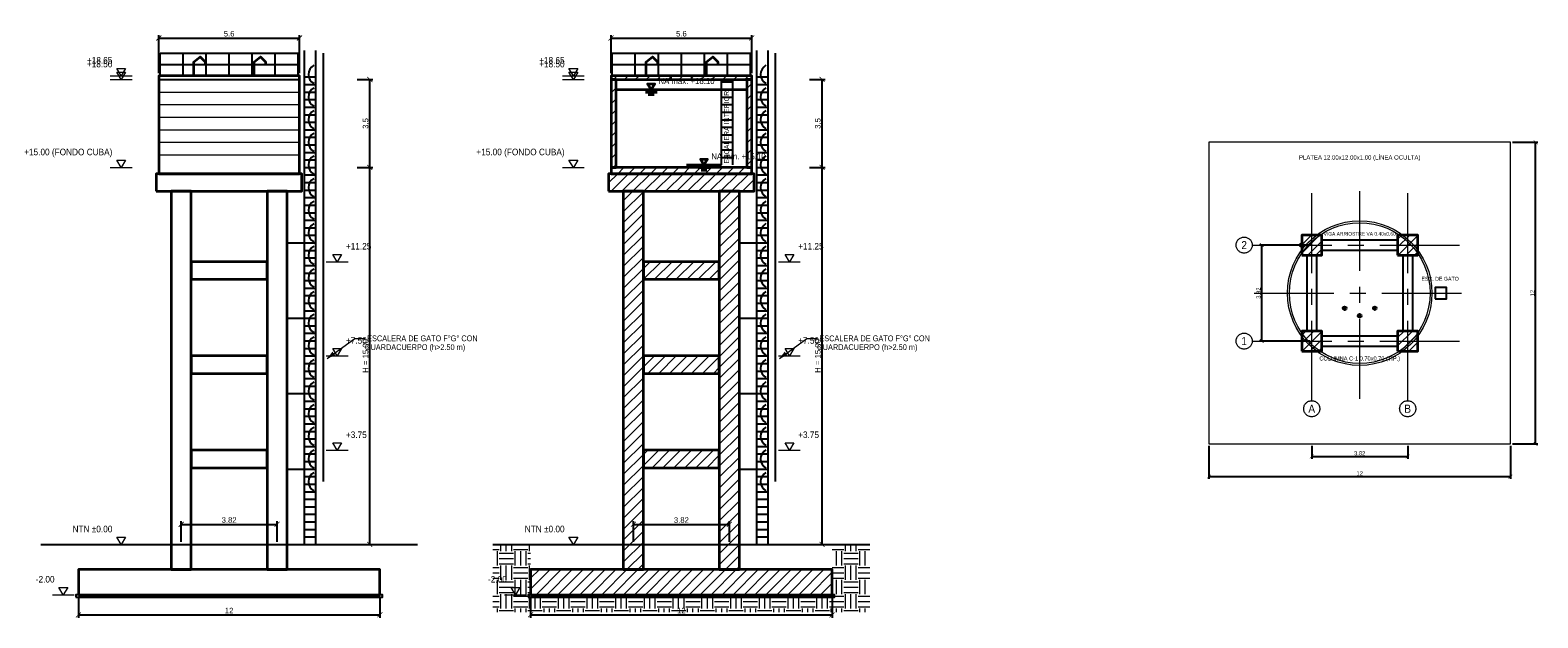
# Model space of a CAD drawing. Header units: metres. Extents: x 295850 to 310263, y 8095845 to 8104014.
# Tile 72 of 78: x 309992 to 310052, y 8099997 to 8100020. Entities that reach past the tile are written whole.
import ezdxf
from ezdxf.enums import TextEntityAlignment as Align

# ---------------------------------------------------------------- set-up
doc = ezdxf.new("R2010")
doc.units = ezdxf.units.M
doc.linetypes.add('CENTER', pattern=[5.08, 3.175, -0.635, 0.635, -0.635])
for name, color, linetype, lineweight in [('DET-CONCRETO', 7, 'Continuous', 35), ('DET-COTAS', 3, 'Continuous', 13), ('DET-EJES', 1, 'CENTER', 13), ('DET-HATCH', 8, 'Continuous', 9), ('DET-LINEA', 7, 'Continuous', 25), ('DET-OCULTO', 8, 'Continuous', 18), ('DET-TERRENO', 32, 'Continuous', 25), ('DET-TUB', 5, 'Continuous', 35), ('DET-TXT', 7, 'Continuous', 18)]:
    doc.layers.add(name, color=color, linetype=linetype, lineweight=lineweight)
doc.styles.add('ARIAL', font='arial.ttf')
doc.dimstyles.new('COTA_100', dxfattribs={"dimscale": 0.1, "dimtxt": 2.2, "dimasz": 2, "dimexe": 1.2, "dimexo": 1, "dimgap": 0.6, "dimtad": 1, "dimdsep": 46, "dimtxsty": 'ARIAL', "dimblk": 'ARCHTICK', "dimcen": 2.5, "dimclrd": 3, "dimclre": 3, "dimclrt": 7, "dimazin": 3, "dimtfac": 1, "dimtmove": 0, "dimatfit": 3, "dimarcsym": 0})
doc.dimstyles.new('COTA_75', dxfattribs={"dimscale": 0.075, "dimtxt": 2.2, "dimasz": 2, "dimexe": 1.2, "dimexo": 1, "dimgap": 0.6, "dimtad": 1, "dimdsep": 46, "dimtxsty": 'ARIAL', "dimblk": 'ARCHTICK', "dimcen": 2.5, "dimclrd": 3, "dimclre": 3, "dimclrt": 7, "dimazin": 3, "dimtfac": 1, "dimtmove": 0, "dimatfit": 3, "dimarcsym": 0})

# ---------------------------------------------------------------- blocks, each defined once
blk = doc.blocks.new('_ARCHTICK')
at = {"color": 0, "linetype": 'ByBlock', "const_width": 0.15}
blk.add_lwpolyline([(-0.5, -0.5), (0.5, 0.5)], dxfattribs=at)
blk = doc.blocks.new('DET_TANQUE_ELEV')
at = {"layer": 'DET-TXT'}
h = blk.add_hatch(color=256, dxfattribs=at)
h.dxf.hatch_style = 1
h.paths.add_polyline_path([(310003.9, 8100007.4), (310004.2254, 8100007.5205), (310004.1149, 8100007.6725)])
at = {"layer": 'DET-CONCRETO'}
for points in [[(309997.2, 8100014.75), (310002.8, 8100014.75), (310002.8, 8100018.65), (309997.2, 8100018.65)], [(309997.1, 8100014.05), (310002.9, 8100014.05), (310002.9, 8100014.75), (309997.1, 8100014.75)], [(309997.69, 8099999), (309998.49, 8099999), (309998.49, 8100014.05), (309997.69, 8100014.05)], [(310001.51, 8099999), (310002.31, 8099999), (310002.31, 8100014.05), (310001.51, 8100014.05)], [(309998.49, 8100010.55), (310001.51, 8100010.55), (310001.51, 8100011.25), (309998.49, 8100011.25)], [(309998.49, 8100006.8), (310001.51, 8100006.8), (310001.51, 8100007.5), (309998.49, 8100007.5)], [(309998.49, 8100003.05), (310001.51, 8100003.05), (310001.51, 8100003.75), (309998.49, 8100003.75)], [(309994, 8099998), (310006, 8099998), (310006, 8099999), (309994, 8099999)]]:
    blk.add_lwpolyline(points, close=True, dxfattribs=at)
at = {"layer": 'DET-COTAS'}
for p, q in [((309995.265, 8100018.65), (309996.135, 8100018.65)), ((309995.265, 8100018.5), (309996.135, 8100018.5)), ((309995.265, 8100015), (309996.135, 8100015)), ((310003.865, 8100011.25), (310004.735, 8100011.25)), ((310003.865, 8100007.5), (310004.735, 8100007.5)), ((310003.865, 8100003.75), (310004.735, 8100003.75)), ((309995.265, 8100000), (309996.135, 8100000)), ((309992.965, 8099998), (309993.835, 8099998))]:
    blk.add_line(p, q, dxfattribs=at)
for points in [[(309995.7, 8100018.65), (309995.526, 8100018.94), (309995.874, 8100018.94), (309995.7, 8100018.65)], [(309995.7, 8100018.5), (309995.526, 8100018.79), (309995.874, 8100018.79), (309995.7, 8100018.5)], [(309995.7, 8100015), (309995.526, 8100015.29), (309995.874, 8100015.29), (309995.7, 8100015)], [(310004.3, 8100011.25), (310004.126, 8100011.54), (310004.474, 8100011.54), (310004.3, 8100011.25)], [(310004.3, 8100007.5), (310004.126, 8100007.79), (310004.474, 8100007.79), (310004.3, 8100007.5)], [(310004.3, 8100003.75), (310004.126, 8100004.04), (310004.474, 8100004.04), (310004.3, 8100003.75)], [(309995.7, 8100000), (309995.526, 8100000.29), (309995.874, 8100000.29), (309995.7, 8100000)], [(309993.4, 8099998), (309993.226, 8099998.29), (309993.574, 8099998.29), (309993.4, 8099998)]]:
    blk.add_lwpolyline(points, dxfattribs=at)
at = {"layer": 'DET-LINEA'}
for p, q in [((309997.25, 8100018.65), (309997.25, 8100019.55)), ((309997.25, 8100019.55), (310002.75, 8100019.55)), ((309998.1667, 8100018.65), (309998.1667, 8100019.55)), ((309999.0833, 8100018.65), (309999.0833, 8100019.55)), ((310000, 8100018.65), (310000, 8100019.55)), ((310000.9167, 8100018.65), (310000.9167, 8100019.55)), ((310001.8333, 8100018.65), (310001.8333, 8100019.55)), ((310002.75, 8100018.65), (310002.75, 8100019.55)), ((310003, 8100000), (310003, 8100019.65)), ((310003.45, 8100000), (310003.45, 8100019.65)), ((310003.75, 8100002.5), (310003.75, 8100019.55)), ((309997.25, 8100019.1), (310002.75, 8100019.1)), ((309997.2, 8100018.5), (310002.8, 8100018.5)), ((310003, 8100018.6), (310003.45, 8100018.6)), ((310003, 8100018.3), (310003.45, 8100018.3)), ((310003, 8100018), (310003.45, 8100018)), ((310003, 8100017.7), (310003.45, 8100017.7)), ((310003, 8100017.4), (310003.45, 8100017.4)), ((310003, 8100017.1), (310003.45, 8100017.1)), ((310003, 8100016.8), (310003.45, 8100016.8)), ((310003, 8100016.5), (310003.45, 8100016.5)), ((310003, 8100016.2), (310003.45, 8100016.2)), ((310003, 8100015.9), (310003.45, 8100015.9)), ((310003, 8100015.6), (310003.45, 8100015.6)), ((310003, 8100015.3), (310003.45, 8100015.3)), ((309997.2, 8100014.75), (310002.8, 8100014.75)), ((310003, 8100015), (310003.45, 8100015)), ((310003, 8100014.7), (310003.45, 8100014.7)), ((310003, 8100014.4), (310003.45, 8100014.4)), ((310003, 8100014.1), (310003.45, 8100014.1)), ((310003, 8100013.8), (310003.45, 8100013.8)), ((310003, 8100013.5), (310003.45, 8100013.5)), ((310003, 8100013.2), (310003.45, 8100013.2)), ((310003, 8100012.9), (310003.45, 8100012.9)), ((310003, 8100012.6), (310003.45, 8100012.6)), ((310003, 8100012.3), (310003.45, 8100012.3)), ((310002.31, 8100012), (310003, 8100012)), ((310003, 8100012), (310003.45, 8100012)), ((310003, 8100011.7), (310003.45, 8100011.7)), ((310003, 8100011.4), (310003.45, 8100011.4)), ((310003, 8100011.1), (310003.45, 8100011.1)), ((310003, 8100010.8), (310003.45, 8100010.8)), ((310003, 8100010.5), (310003.45, 8100010.5)), ((310003, 8100010.2), (310003.45, 8100010.2)), ((310003, 8100009.9), (310003.45, 8100009.9)), ((310003, 8100009.6), (310003.45, 8100009.6)), ((310003, 8100009.3), (310003.45, 8100009.3)), ((310002.31, 8100009), (310003, 8100009)), ((310003, 8100009), (310003.45, 8100009)), ((310003, 8100008.7), (310003.45, 8100008.7)), ((310003, 8100008.4), (310003.45, 8100008.4)), ((310003, 8100008.1), (310003.45, 8100008.1)), ((310003, 8100007.8), (310003.45, 8100007.8)), ((310003, 8100007.5), (310003.45, 8100007.5)), ((310003, 8100007.2), (310003.45, 8100007.2)), ((310003, 8100006.9), (310003.45, 8100006.9)), ((310003, 8100006.6), (310003.45, 8100006.6)), ((310003, 8100006.3), (310003.45, 8100006.3)), ((310002.31, 8100006), (310003, 8100006)), ((310003, 8100006), (310003.45, 8100006)), ((310003, 8100005.7), (310003.45, 8100005.7)), ((310003, 8100005.4), (310003.45, 8100005.4)), ((310003, 8100005.1), (310003.45, 8100005.1)), ((310003, 8100004.8), (310003.45, 8100004.8)), ((310003, 8100004.5), (310003.45, 8100004.5)), ((310003, 8100004.2), (310003.45, 8100004.2)), ((310003, 8100003.9), (310003.45, 8100003.9)), ((310003, 8100003.6), (310003.45, 8100003.6)), ((310003, 8100003.3), (310003.45, 8100003.3)), ((310002.31, 8100003), (310003, 8100003)), ((310003, 8100003), (310003.45, 8100003)), ((310003, 8100002.7), (310003.45, 8100002.7)), ((310003, 8100002.4), (310003.45, 8100002.4)), ((310003, 8100002.1), (310003.45, 8100002.1)), ((310003, 8100001.8), (310003.45, 8100001.8)), ((310003, 8100001.5), (310003.45, 8100001.5)), ((310003, 8100001.2), (310003.45, 8100001.2)), ((310003, 8100000.9), (310003.45, 8100000.9)), ((310003, 8100000.6), (310003.45, 8100000.6)), ((310003, 8100000.3), (310003.45, 8100000.3))]:
    blk.add_line(p, q, dxfattribs=at)
blk.add_lwpolyline([(309993.9, 8099997.9), (310006.1, 8099997.9), (310006.1, 8099998), (309993.9, 8099998)], close=True, dxfattribs=at)
for centre in [(310003.575, 8100018.7), (310003.575, 8100017.8), (310003.575, 8100016.9), (310003.575, 8100016), (310003.575, 8100015.1), (310003.575, 8100014.2), (310003.575, 8100013.3), (310003.575, 8100012.4), (310003.575, 8100011.5), (310003.575, 8100010.6), (310003.575, 8100009.7), (310003.575, 8100008.8), (310003.575, 8100007.9), (310003.575, 8100007), (310003.575, 8100006.1), (310003.575, 8100005.2), (310003.575, 8100004.3), (310003.575, 8100003.4), (310003.575, 8100002.5)]:
    blk.add_arc(centre, 0.42, 120, 240, dxfattribs=at)
at = {"layer": 'DET-OCULTO'}
for p, q in [((309997.2, 8100018), (310002.8, 8100018)), ((309997.2, 8100017.5), (310002.8, 8100017.5)), ((309997.2, 8100017), (310002.8, 8100017)), ((309997.2, 8100016.5), (310002.8, 8100016.5)), ((309997.2, 8100016), (310002.8, 8100016)), ((309997.2, 8100015.5), (310002.8, 8100015.5))]:
    blk.add_line(p, q, dxfattribs=at)
at = {"layer": 'DET-TERRENO'}
blk.add_line((309992.5, 8100000), (310007.5, 8100000), dxfattribs=at)
at = {"layer": 'DET-TUB'}
for points in [[(309998.6, 8100018.65), (309998.6, 8100019.2), (309998.85, 8100019.4), (309999.05, 8100019.2), (309999.05, 8100019.05)], [(310001, 8100018.65), (310001, 8100019.2), (310001.25, 8100019.4), (310001.45, 8100019.2), (310001.45, 8100019.05)]]:
    blk.add_lwpolyline(points, dxfattribs=at)
at = {"layer": 'DET-TXT'}
blk.add_lwpolyline([(310003.9, 8100007.4), (310005, 8100008.2), (310005.4, 8100008.2)], dxfattribs=at)
at = {"layer": 'DET-COTAS', "style": 'ARIAL', "width": 0.9}
for s, p in [('+18.65', (309995.352, 8100019.056)), ('+18.50', (309995.352, 8100018.906)), ('+15.00 (FONDO CUBA)', (309995.352, 8100015.406)), ('NTN ±0.00', (309995.352, 8100000.406)), ('-2.00', (309993.052, 8099998.406))]:
    blk.add_text(s, height=0.261, dxfattribs=at).set_placement(p, align=Align.BOTTOM_RIGHT)
for s, p in [('+11.25', (310004.648, 8100011.656)), ('+7.50', (310004.648, 8100007.906)), ('+3.75', (310004.648, 8100004.156))]:
    blk.add_text(s, height=0.261, dxfattribs=at).set_placement(p, align=Align.BOTTOM_LEFT)
at = {"layer": 'DET-TXT', "style": 'ARIAL', "width": 0.9}
for s, p in [('GUARDACUERPO (h>2.50 m)', (310005.4, 8100007.85)), ('ESCALERA DE GATO F°G° CON', (310005.4928, 8100008.2))]:
    blk.add_text(s, height=0.232, dxfattribs=at).set_placement(p, align=Align.MIDDLE_LEFT)
at = {"layer": 'DET-COTAS'}
for base, p1, p2 in [((309997.2, 8100020.15), (309997.2, 8100018.65), (310002.8, 8100018.65)), ((309998.09, 8100000.8), (309998.09, 8100000), (310001.91, 8100000)), ((309994, 8099997.2), (309994, 8099998), (310006, 8099998))]:
    blk.add_linear_dim(base=base, p1=p1, p2=p2, dimstyle='COTA_100', dxfattribs=at).render()
blk.add_linear_dim(base=(310005.6, 8100015), p1=(310005, 8100015), p2=(310005, 8100018.5), angle=90, dimstyle='COTA_100', dxfattribs=at).render()
blk.add_linear_dim(base=(310005.6, 8100000), p1=(310005, 8100000), p2=(310005, 8100015), angle=90, text='H = 15.00', dimstyle='COTA_100', dxfattribs=at).render()
blk = doc.blocks.new('DET_TANQUE_CORTE')
at = {"layer": 'DET-HATCH'}
h = blk.add_hatch(dxfattribs=at)
h.set_pattern_fill('ANSI31', scale=0.097007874)
h.paths.add_polyline_path([(310015.2, 8100018.5), (310020.8, 8100018.5), (310020.8, 8100018.65), (310015.2, 8100018.65)])
h = blk.add_hatch(dxfattribs=at)
h.set_pattern_fill('ANSI31', scale=0.097007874)
h.paths.add_polyline_path([(310015.2, 8100015), (310015.4, 8100015), (310015.4, 8100018.5), (310015.2, 8100018.5)])
h = blk.add_hatch(dxfattribs=at)
h.set_pattern_fill('ANSI31', scale=0.097007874)
h.paths.add_polyline_path([(310020.6, 8100015), (310020.8, 8100015), (310020.8, 8100018.5), (310020.6, 8100018.5)])
h = blk.add_hatch(dxfattribs=at)
h.set_pattern_fill('ANSI31', scale=0.097007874)
h.paths.add_polyline_path([(310015.1, 8100014.05), (310020.9, 8100014.05), (310020.9, 8100014.75), (310015.1, 8100014.75)])
h = blk.add_hatch(dxfattribs=at)
h.set_pattern_fill('ANSI31', scale=0.097007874)
h.paths.add_polyline_path([(310015.2, 8100014.75), (310020.8, 8100014.75), (310020.8, 8100015), (310015.2, 8100015)])
h = blk.add_hatch(dxfattribs=at)
h.set_pattern_fill('ANSI31', scale=0.097007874)
h.paths.add_polyline_path([(310015.69, 8099999), (310016.49, 8099999), (310016.49, 8100014.05), (310015.69, 8100014.05)])
h = blk.add_hatch(dxfattribs=at)
h.set_pattern_fill('ANSI31', scale=0.097007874)
h.paths.add_polyline_path([(310019.51, 8099999), (310020.31, 8099999), (310020.31, 8100014.05), (310019.51, 8100014.05)])
h = blk.add_hatch(dxfattribs=at)
h.set_pattern_fill('ANSI31', scale=0.097007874)
h.paths.add_polyline_path([(310016.49, 8100010.55), (310019.51, 8100010.55), (310019.51, 8100011.25), (310016.49, 8100011.25)])
h = blk.add_hatch(dxfattribs=at)
h.set_pattern_fill('ANSI31', scale=0.097007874)
h.paths.add_polyline_path([(310016.49, 8100006.8), (310019.51, 8100006.8), (310019.51, 8100007.5), (310016.49, 8100007.5)])
h = blk.add_hatch(dxfattribs=at)
h.set_pattern_fill('ANSI31', scale=0.097007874)
h.paths.add_polyline_path([(310016.49, 8100003.05), (310019.51, 8100003.05), (310019.51, 8100003.75), (310016.49, 8100003.75)])
h = blk.add_hatch(dxfattribs=at)
h.set_pattern_fill('EARTH', scale=0.09)
h.paths.add_polyline_path([(310010.5, 8100000), (310012, 8100000), (310012, 8099997.9), (310024, 8099997.9), (310024, 8100000), (310025.5, 8100000), (310025.5, 8099997.3), (310010.5, 8099997.3)])
h = blk.add_hatch(dxfattribs=at)
h.set_pattern_fill('ANSI31', scale=0.097007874)
h.paths.add_polyline_path([(310012, 8099998), (310024, 8099998), (310024, 8099999), (310012, 8099999)])
at = {"layer": 'DET-TXT'}
h = blk.add_hatch(color=256, dxfattribs=at)
h.dxf.hatch_style = 1
h.paths.add_polyline_path([(310021.9, 8100007.4), (310022.2254, 8100007.5205), (310022.1149, 8100007.6725)])
at = {"layer": 'DET-CONCRETO'}
for points in [[(310015.2, 8100018.5), (310020.8, 8100018.5), (310020.8, 8100018.65), (310015.2, 8100018.65)], [(310015.2, 8100015), (310015.4, 8100015), (310015.4, 8100018.5), (310015.2, 8100018.5)], [(310020.6, 8100015), (310020.8, 8100015), (310020.8, 8100018.5), (310020.6, 8100018.5)], [(310015.1, 8100014.05), (310020.9, 8100014.05), (310020.9, 8100014.75), (310015.1, 8100014.75)], [(310015.2, 8100014.75), (310020.8, 8100014.75), (310020.8, 8100015), (310015.2, 8100015)], [(310015.69, 8099999), (310016.49, 8099999), (310016.49, 8100014.05), (310015.69, 8100014.05)], [(310019.51, 8099999), (310020.31, 8099999), (310020.31, 8100014.05), (310019.51, 8100014.05)], [(310016.49, 8100010.55), (310019.51, 8100010.55), (310019.51, 8100011.25), (310016.49, 8100011.25)], [(310016.49, 8100006.8), (310019.51, 8100006.8), (310019.51, 8100007.5), (310016.49, 8100007.5)], [(310016.49, 8100003.05), (310019.51, 8100003.05), (310019.51, 8100003.75), (310016.49, 8100003.75)], [(310012, 8099998), (310024, 8099998), (310024, 8099999), (310012, 8099999)]]:
    blk.add_lwpolyline(points, close=True, dxfattribs=at)
at = {"layer": 'DET-COTAS'}
for p, q in [((310013.265, 8100018.65), (310014.135, 8100018.65)), ((310013.265, 8100018.5), (310014.135, 8100018.5)), ((310013.265, 8100015), (310014.135, 8100015)), ((310021.865, 8100011.25), (310022.735, 8100011.25)), ((310021.865, 8100007.5), (310022.735, 8100007.5)), ((310021.865, 8100003.75), (310022.735, 8100003.75)), ((310013.265, 8100000), (310014.135, 8100000)), ((310010.965, 8099998), (310011.835, 8099998))]:
    blk.add_line(p, q, dxfattribs=at)
for points in [[(310013.7, 8100018.65), (310013.526, 8100018.94), (310013.874, 8100018.94), (310013.7, 8100018.65)], [(310013.7, 8100018.5), (310013.526, 8100018.79), (310013.874, 8100018.79), (310013.7, 8100018.5)], [(310013.7, 8100015), (310013.526, 8100015.29), (310013.874, 8100015.29), (310013.7, 8100015)], [(310022.3, 8100011.25), (310022.126, 8100011.54), (310022.474, 8100011.54), (310022.3, 8100011.25)], [(310022.3, 8100007.5), (310022.126, 8100007.79), (310022.474, 8100007.79), (310022.3, 8100007.5)], [(310022.3, 8100003.75), (310022.126, 8100004.04), (310022.474, 8100004.04), (310022.3, 8100003.75)], [(310013.7, 8100000), (310013.526, 8100000.29), (310013.874, 8100000.29), (310013.7, 8100000)], [(310011.4, 8099998), (310011.226, 8099998.29), (310011.574, 8099998.29), (310011.4, 8099998)]]:
    blk.add_lwpolyline(points, dxfattribs=at)
at = {"layer": 'DET-LINEA'}
for p, q in [((310015.25, 8100018.65), (310015.25, 8100019.55)), ((310015.25, 8100019.55), (310020.75, 8100019.55)), ((310016.1667, 8100018.65), (310016.1667, 8100019.55)), ((310017.0833, 8100018.65), (310017.0833, 8100019.55)), ((310018, 8100018.65), (310018, 8100019.55)), ((310018.9167, 8100018.65), (310018.9167, 8100019.55)), ((310019.8333, 8100018.65), (310019.8333, 8100019.55)), ((310020.75, 8100018.65), (310020.75, 8100019.55)), ((310021, 8100000), (310021, 8100019.65)), ((310021.45, 8100000), (310021.45, 8100019.65)), ((310021.75, 8100002.5), (310021.75, 8100019.55)), ((310015.25, 8100019.1), (310020.75, 8100019.1)), ((310019.6, 8100015.1), (310019.6, 8100018.45)), ((310019.6, 8100018.4), (310020.05, 8100018.4)), ((310020.05, 8100015.1), (310020.05, 8100018.45)), ((310021, 8100018.6), (310021.45, 8100018.6)), ((310021, 8100018.3), (310021.45, 8100018.3)), ((310019.6, 8100018.1), (310020.05, 8100018.1)), ((310019.6, 8100017.8), (310020.05, 8100017.8)), ((310021, 8100018), (310021.45, 8100018)), ((310021, 8100017.7), (310021.45, 8100017.7)), ((310019.6, 8100017.5), (310020.05, 8100017.5)), ((310019.6, 8100017.2), (310020.05, 8100017.2)), ((310021, 8100017.4), (310021.45, 8100017.4)), ((310021, 8100017.1), (310021.45, 8100017.1)), ((310019.6, 8100016.9), (310020.05, 8100016.9)), ((310019.6, 8100016.6), (310020.05, 8100016.6)), ((310021, 8100016.8), (310021.45, 8100016.8)), ((310021, 8100016.5), (310021.45, 8100016.5)), ((310019.6, 8100016.3), (310020.05, 8100016.3)), ((310019.6, 8100016), (310020.05, 8100016)), ((310021, 8100016.2), (310021.45, 8100016.2)), ((310021, 8100015.9), (310021.45, 8100015.9)), ((310019.6, 8100015.7), (310020.05, 8100015.7)), ((310019.6, 8100015.4), (310020.05, 8100015.4)), ((310021, 8100015.6), (310021.45, 8100015.6)), ((310021, 8100015.3), (310021.45, 8100015.3)), ((310021, 8100015), (310021.45, 8100015)), ((310021, 8100014.7), (310021.45, 8100014.7)), ((310021, 8100014.4), (310021.45, 8100014.4)), ((310021, 8100014.1), (310021.45, 8100014.1)), ((310021, 8100013.8), (310021.45, 8100013.8)), ((310021, 8100013.5), (310021.45, 8100013.5)), ((310021, 8100013.2), (310021.45, 8100013.2)), ((310021, 8100012.9), (310021.45, 8100012.9)), ((310021, 8100012.6), (310021.45, 8100012.6)), ((310021, 8100012.3), (310021.45, 8100012.3)), ((310020.31, 8100012), (310021, 8100012)), ((310021, 8100012), (310021.45, 8100012)), ((310021, 8100011.7), (310021.45, 8100011.7)), ((310021, 8100011.4), (310021.45, 8100011.4)), ((310021, 8100011.1), (310021.45, 8100011.1)), ((310021, 8100010.8), (310021.45, 8100010.8)), ((310021, 8100010.5), (310021.45, 8100010.5)), ((310021, 8100010.2), (310021.45, 8100010.2)), ((310021, 8100009.9), (310021.45, 8100009.9)), ((310021, 8100009.6), (310021.45, 8100009.6)), ((310021, 8100009.3), (310021.45, 8100009.3)), ((310020.31, 8100009), (310021, 8100009)), ((310021, 8100009), (310021.45, 8100009)), ((310021, 8100008.7), (310021.45, 8100008.7)), ((310021, 8100008.4), (310021.45, 8100008.4)), ((310021, 8100008.1), (310021.45, 8100008.1)), ((310021, 8100007.8), (310021.45, 8100007.8)), ((310021, 8100007.5), (310021.45, 8100007.5)), ((310021, 8100007.2), (310021.45, 8100007.2)), ((310021, 8100006.9), (310021.45, 8100006.9)), ((310021, 8100006.6), (310021.45, 8100006.6)), ((310021, 8100006.3), (310021.45, 8100006.3)), ((310020.31, 8100006), (310021, 8100006)), ((310021, 8100006), (310021.45, 8100006)), ((310021, 8100005.7), (310021.45, 8100005.7)), ((310021, 8100005.4), (310021.45, 8100005.4)), ((310021, 8100005.1), (310021.45, 8100005.1)), ((310021, 8100004.8), (310021.45, 8100004.8)), ((310021, 8100004.5), (310021.45, 8100004.5)), ((310021, 8100004.2), (310021.45, 8100004.2)), ((310021, 8100003.9), (310021.45, 8100003.9)), ((310021, 8100003.6), (310021.45, 8100003.6)), ((310021, 8100003.3), (310021.45, 8100003.3)), ((310020.31, 8100003), (310021, 8100003)), ((310021, 8100003), (310021.45, 8100003)), ((310021, 8100002.7), (310021.45, 8100002.7)), ((310021, 8100002.4), (310021.45, 8100002.4)), ((310021, 8100002.1), (310021.45, 8100002.1)), ((310021, 8100001.8), (310021.45, 8100001.8)), ((310021, 8100001.5), (310021.45, 8100001.5)), ((310021, 8100001.2), (310021.45, 8100001.2)), ((310021, 8100000.9), (310021.45, 8100000.9)), ((310021, 8100000.6), (310021.45, 8100000.6)), ((310021, 8100000.3), (310021.45, 8100000.3))]:
    blk.add_line(p, q, dxfattribs=at)
blk.add_lwpolyline([(310017.6, 8100018.5), (310017.6, 8100018.65), (310018.4, 8100018.65), (310018.4, 8100018.5)], dxfattribs=at)
blk.add_lwpolyline([(310011.9, 8099997.9), (310024.1, 8099997.9), (310024.1, 8099998), (310011.9, 8099998)], close=True, dxfattribs=at)
for centre in [(310021.575, 8100018.7), (310021.575, 8100017.8), (310021.575, 8100016.9), (310021.575, 8100016), (310021.575, 8100015.1), (310021.575, 8100014.2), (310021.575, 8100013.3), (310021.575, 8100012.4), (310021.575, 8100011.5), (310021.575, 8100010.6), (310021.575, 8100009.7), (310021.575, 8100008.8), (310021.575, 8100007.9), (310021.575, 8100007), (310021.575, 8100006.1), (310021.575, 8100005.2), (310021.575, 8100004.3), (310021.575, 8100003.4), (310021.575, 8100002.5)]:
    blk.add_arc(centre, 0.42, 120, 240, dxfattribs=at)
at = {"layer": 'DET-TERRENO'}
blk.add_line((310010.5, 8100000), (310025.5, 8100000), dxfattribs=at)
at = {"layer": 'DET-TUB'}
for p, q in [((310015.4, 8100018.1), (310020.6, 8100018.1)), ((310016.104, 8100018.1), (310017.496, 8100018.1)), ((310016.568, 8100017.9985), (310017.032, 8100017.9985)), ((310016.684, 8100017.897), (310016.916, 8100017.897)), ((310018.204, 8100015.1), (310019.596, 8100015.1)), ((310018.668, 8100014.9985), (310019.132, 8100014.9985)), ((310018.784, 8100014.897), (310019.016, 8100014.897))]:
    blk.add_line(p, q, dxfattribs=at)
for points in [[(310016.6, 8100018.65), (310016.6, 8100019.2), (310016.85, 8100019.4), (310017.05, 8100019.2), (310017.05, 8100019.05)], [(310019, 8100018.65), (310019, 8100019.2), (310019.25, 8100019.4), (310019.45, 8100019.2), (310019.45, 8100019.05)], [(310016.8, 8100018.1), (310016.655, 8100018.332), (310016.945, 8100018.332), (310016.8, 8100018.1)], [(310018.9, 8100015.1), (310018.755, 8100015.332), (310019.045, 8100015.332), (310018.9, 8100015.1)]]:
    blk.add_lwpolyline(points, dxfattribs=at)
at = {"layer": 'DET-TXT'}
blk.add_lwpolyline([(310021.9, 8100007.4), (310023, 8100008.2), (310023.4, 8100008.2)], dxfattribs=at)
at = {"layer": 'DET-COTAS', "style": 'ARIAL', "width": 0.9}
for s, p in [('+18.65', (310013.352, 8100019.056)), ('+18.50', (310013.352, 8100018.906)), ('+15.00 (FONDO CUBA)', (310013.352, 8100015.406)), ('NTN ±0.00', (310013.352, 8100000.406)), ('-2.00', (310011.052, 8099998.406))]:
    blk.add_text(s, height=0.261, dxfattribs=at).set_placement(p, align=Align.BOTTOM_RIGHT)
for s, p in [('+11.25', (310022.648, 8100011.656)), ('+7.50', (310022.648, 8100007.906)), ('+3.75', (310022.648, 8100004.156))]:
    blk.add_text(s, height=0.261, dxfattribs=at).set_placement(p, align=Align.BOTTOM_LEFT)
at = {"layer": 'DET-TUB', "style": 'ARIAL', "width": 0.9}
for s, p in [('NA máx. +18.10', (310017.09, 8100018.245)), ('NA mín. +15.10', (310019.19, 8100015.245))]:
    blk.add_text(s, height=0.2465, dxfattribs=at).set_placement(p, align=Align.BOTTOM_LEFT)
at = {"layer": 'DET-TXT', "style": 'ARIAL', "width": 0.9}
blk.add_text('ESCALERA INTERIOR', height=0.203, rotation=90, dxfattribs=at).set_placement((310019.8, 8100016.6), align=Align.MIDDLE_CENTER)
for s, p in [('GUARDACUERPO (h>2.50 m)', (310023.4, 8100007.85)), ('ESCALERA DE GATO F°G° CON', (310023.4928, 8100008.2))]:
    blk.add_text(s, height=0.232, dxfattribs=at).set_placement(p, align=Align.MIDDLE_LEFT)
at = {"layer": 'DET-COTAS'}
for base, p1, p2 in [((310015.2, 8100020.15), (310015.2, 8100018.65), (310020.8, 8100018.65)), ((310016.09, 8100000.8), (310016.09, 8100000), (310019.91, 8100000)), ((310012, 8099997.2), (310012, 8099998), (310024, 8099998))]:
    blk.add_linear_dim(base=base, p1=p1, p2=p2, dimstyle='COTA_100', dxfattribs=at).render()
blk.add_linear_dim(base=(310023.6, 8100015), p1=(310023, 8100015), p2=(310023, 8100018.5), angle=90, dimstyle='COTA_100', dxfattribs=at).render()
blk.add_linear_dim(base=(310023.6, 8100000), p1=(310023, 8100000), p2=(310023, 8100015), angle=90, text='H = 15.00', dimstyle='COTA_100', dxfattribs=at).render()
blk = doc.blocks.new('DET_TANQUE_PLANTA_BASE')
at = {"layer": 'DET-HATCH'}
h = blk.add_hatch(dxfattribs=at)
h.set_pattern_fill('ANSI31', scale=0.07275590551)
h.paths.add_polyline_path([(310042.69, 8100011.51), (310043.49, 8100011.51), (310043.49, 8100012.31), (310042.69, 8100012.31)])
h = blk.add_hatch(dxfattribs=at)
h.set_pattern_fill('ANSI31', scale=0.07275590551)
h.paths.add_polyline_path([(310046.51, 8100011.51), (310047.31, 8100011.51), (310047.31, 8100012.31), (310046.51, 8100012.31)])
h = blk.add_hatch(dxfattribs=at)
h.set_pattern_fill('ANSI31', scale=0.07275590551)
h.paths.add_polyline_path([(310042.69, 8100007.69), (310043.49, 8100007.69), (310043.49, 8100008.49), (310042.69, 8100008.49)])
h = blk.add_hatch(dxfattribs=at)
h.set_pattern_fill('ANSI31', scale=0.07275590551)
h.paths.add_polyline_path([(310046.51, 8100007.69), (310047.31, 8100007.69), (310047.31, 8100008.49), (310046.51, 8100008.49)])
at = {"layer": 'DET-CONCRETO'}
for points in [[(310042.69, 8100011.51), (310043.49, 8100011.51), (310043.49, 8100012.31), (310042.69, 8100012.31)], [(310046.51, 8100011.51), (310047.31, 8100011.51), (310047.31, 8100012.31), (310046.51, 8100012.31)], [(310042.69, 8100007.69), (310043.49, 8100007.69), (310043.49, 8100008.49), (310042.69, 8100008.49)], [(310046.51, 8100007.69), (310047.31, 8100007.69), (310047.31, 8100008.49), (310046.51, 8100008.49)]]:
    blk.add_lwpolyline(points, close=True, dxfattribs=at)
at = {"layer": 'DET-EJES'}
for p, q in [((310043.09, 8100005.72), (310043.09, 8100014)), ((310045, 8100005.8), (310045, 8100014.2)), ((310046.91, 8100005.72), (310046.91, 8100014)), ((310040.72, 8100011.91), (310049, 8100011.91)), ((310040.8, 8100010), (310049.2, 8100010)), ((310040.72, 8100008.09), (310049, 8100008.09))]:
    blk.add_line(p, q, dxfattribs=at)
for centre in [(310040.4, 8100011.91), (310040.4, 8100008.09), (310043.09, 8100005.4), (310046.91, 8100005.4)]:
    blk.add_circle(centre, 0.32, dxfattribs=at)
at = {"layer": 'DET-LINEA'}
for points in [[(310043.49, 8100011.71), (310046.51, 8100011.71), (310046.51, 8100012.11), (310043.49, 8100012.11)], [(310042.89, 8100008.49), (310043.29, 8100008.49), (310043.29, 8100011.51), (310042.89, 8100011.51)], [(310046.71, 8100008.49), (310047.11, 8100008.49), (310047.11, 8100011.51), (310046.71, 8100011.51)], [(310048, 8100009.775), (310048.45, 8100009.775), (310048.45, 8100010.225), (310048, 8100010.225)], [(310043.49, 8100007.89), (310046.51, 8100007.89), (310046.51, 8100008.29), (310043.49, 8100008.29)]]:
    blk.add_lwpolyline(points, close=True, dxfattribs=at)
at = {"layer": 'DET-OCULTO'}
blk.add_lwpolyline([(310039, 8100004), (310051, 8100004), (310051, 8100016), (310039, 8100016)], close=True, dxfattribs=at)
for radius in [2.875, 2.8]:
    blk.add_circle((310045, 8100010), radius, dxfattribs=at)
at = {"layer": 'DET-TUB'}
for centre in [(310042.69, 8100011.91), (310044.4, 8100009.4), (310045, 8100009.1), (310045.6, 8100009.4)]:
    blk.add_circle(centre, 0.06, dxfattribs=at)
at = {"layer": 'DET-TXT', "style": 'ARIAL', "width": 0.9}
for s, height, p in [('PLATEA 12.00x12.00x1.00 (LÍNEA OCULTA)', 0.174, (310045, 8100015.4)), ('VIGA ARRIOSTRE VA 0.40x0.60', 0.14138, (310045, 8100012.36)), ('2', 0.32, (310040.4, 8100011.91)), ('1', 0.32, (310040.4, 8100008.09)), ('COLUMNA C-1 0.70x0.70 (TÍP.)', 0.16312, (310045, 8100007.4)), ('A', 0.32, (310043.09, 8100005.4)), ('B', 0.32, (310046.91, 8100005.4))]:
    blk.add_text(s, height=height, dxfattribs=at).set_placement(p, align=Align.MIDDLE_CENTER)
blk.add_text('ESC. DE GATO', height=0.15225, dxfattribs=at).set_placement((310048.2, 8100010.45), align=Align.BOTTOM_CENTER)
at = {"layer": 'DET-COTAS'}
for base, p1, p2 in [((310052, 8100004), (310051, 8100004), (310051, 8100016)), ((310041.1, 8100008.09), (310043.09, 8100008.09), (310043.09, 8100011.91))]:
    blk.add_linear_dim(base=base, p1=p1, p2=p2, angle=90, dimstyle='COTA_75', dxfattribs=at).render()
for base, p1, p2 in [((310039, 8100002.7), (310039, 8100004), (310051, 8100004)), ((310043.09, 8100003.5), (310043.09, 8100004), (310046.91, 8100004))]:
    blk.add_linear_dim(base=base, p1=p1, p2=p2, dimstyle='COTA_75', dxfattribs=at).render()

msp = doc.modelspace()

# ---------------------------------------------------------------- block references
at = {"layer": 'DET-LINEA'}
for name in ['DET_TANQUE_ELEV', 'DET_TANQUE_CORTE', 'DET_TANQUE_PLANTA_BASE']:
    msp.add_blockref(name, (0, 0), dxfattribs=at)

doc.saveas('drawing.dxf')
